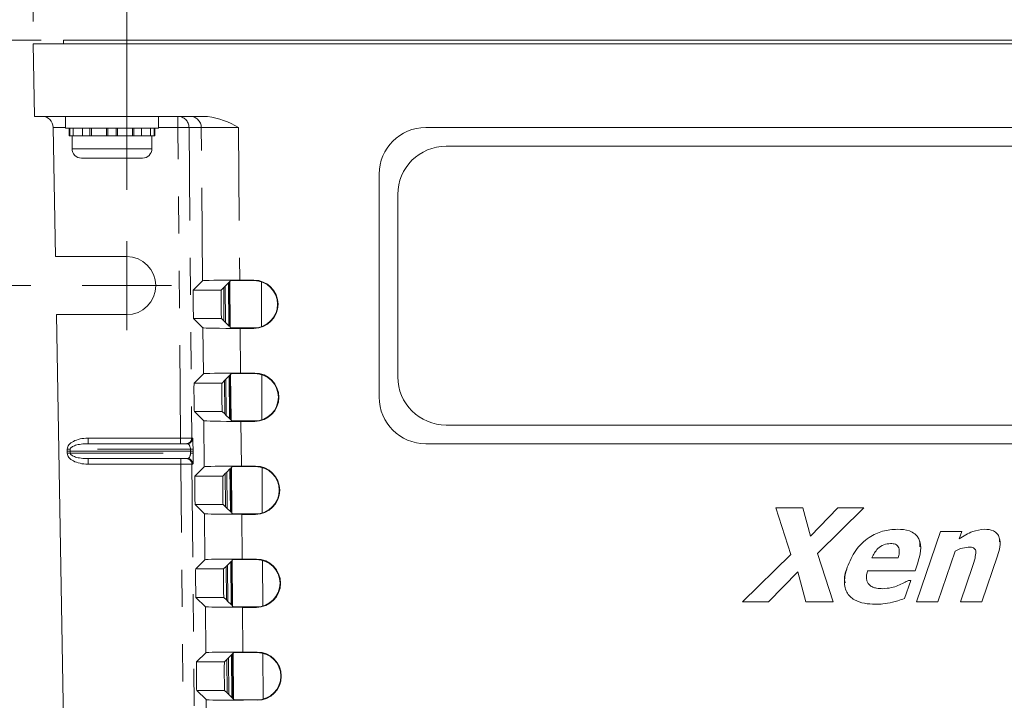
# Model space of a CAD drawing. Header units: inches. Extents: x 0.3 to 21.7, y 0.5 to 16.5.
# Tile 26 of 37: x 4.6 to 7.2, y 12.7 to 14.6. Entities that reach past the tile are written whole.
import ezdxf

# ---------------------------------------------------------------- set-up
doc = ezdxf.new("R2010")
doc.units = ezdxf.units.IN
doc.header["$MEASUREMENT"] = 0
doc.linetypes.add('PHANTOM', pattern=[0.5, 0.25, -0.05, 0.05, -0.05, 0.05, -0.05])
doc.styles.add('SLDTEXTSTYLE0', font='TXT', dxfattribs={"width": 0.75})
doc.dimstyles.new('SLDDIMSTYLE0', dxfattribs={"dimtxt": 0.12, "dimasz": 0.18, "dimexe": 0, "dimexo": 0.0625, "dimgap": 0.03, "dimtad": 0, "dimtih": 1, "dimtoh": 1, "dimzin": 12, "dimdsep": 46, "dimtxsty": 'SLDTEXTSTYLE0', "dimsah": 1, "dimcen": 0.09, "dimadec": 0, "dimazin": 0, "dimtfac": 1, "dimtofl": 0, "dimtmove": 0, "dimatfit": 3, "dimfxl": 1, "dimtolj": 1, "dimtzin": 12, "dimarcsym": 0})

# ---------------------------------------------------------------- blocks, each defined once
blk = doc.blocks.new('*D13')
at = {"color": 7, "linetype": 'Continuous', "lineweight": 0}
for p, q in [((3.7844, 14.5014), (3.7844, 14.8014)), ((4.6149, 14.5014), (3.6644, 14.5014)), ((4.5867, 13.8414), (3.6644, 13.8414)), ((3.7844, 13.8414), (3.7844, 13.5414))]:
    blk.add_line(p, q, dxfattribs=at)
for points in [[(3.7844, 14.5014), (3.8157, 14.6814), (3.7532, 14.6814)], [(3.7844, 13.8414), (3.7532, 13.6614), (3.8157, 13.6614)]]:
    blk.add_solid(points, dxfattribs=at)
at = {"color": 7, "linetype": 'Continuous', "lineweight": 0, "insert": (3.6737, 14.2295), "char_height": 0.12, "attachment_point": 1, "style": 'SLDTEXTSTYLE0'}
blk.add_mtext('.66', dxfattribs=at)
blk = doc.blocks.new('*D14')
at = {"color": 7, "linetype": 'Continuous', "lineweight": 0}
for p, q in [((4.5867, 13.8414), (3.5425, 13.8414)), ((3.6625, 13.8414), (3.6625, 13.0615)), ((3.6625, 12.0914), (3.6625, 12.8712)), ((4.5867, 12.0914), (3.5425, 12.0914))]:
    blk.add_line(p, q, dxfattribs=at)
for points in [[(3.6625, 13.8414), (3.6313, 13.6614), (3.6938, 13.6614)], [(3.6625, 12.0914), (3.6938, 12.2714), (3.6313, 12.2714)]]:
    blk.add_solid(points, dxfattribs=at)
at = {"color": 7, "linetype": 'Continuous', "lineweight": 0, "insert": (3.5074, 13.0245), "char_height": 0.12, "attachment_point": 1, "style": 'SLDTEXTSTYLE0'}
blk.add_mtext('1.75', dxfattribs=at)
blk = doc.blocks.new('*D15')
at = {"color": 7, "linetype": 'Continuous', "lineweight": 0}
for p, q in [((4.5932, 14.5514), (4.5932, 15.6431)), ((9.5532, 14.5514), (9.5532, 15.6431)), ((4.5932, 15.5231), (6.8555, 15.5231)), ((9.5532, 15.5231), (7.2908, 15.5231))]:
    blk.add_line(p, q, dxfattribs=at)
for points in [[(4.5932, 15.5231), (4.7732, 15.4918), (4.7732, 15.5543)], [(9.5532, 15.5231), (9.3732, 15.5543), (9.3732, 15.4918)]]:
    blk.add_solid(points, dxfattribs=at)
at = {"color": 7, "linetype": 'Continuous', "lineweight": 0, "insert": (6.918, 15.5812), "char_height": 0.12, "attachment_point": 1, "style": 'SLDTEXTSTYLE0'}
blk.add_mtext('4.96', dxfattribs=at)
blk = doc.blocks.new('*D16')
at = {"color": 7, "linetype": 'Continuous', "lineweight": 0}
for p, q in [((4.8447, 14.0994), (4.8447, 15.3729)), ((9.3017, 14.0994), (9.3017, 15.3729)), ((4.8447, 15.2529), (6.8555, 15.2529)), ((9.3017, 15.2529), (7.2908, 15.2529))]:
    blk.add_line(p, q, dxfattribs=at)
for points in [[(4.8447, 15.2529), (5.0247, 15.2216), (5.0247, 15.2841)], [(9.3017, 15.2529), (9.1217, 15.2841), (9.1217, 15.2216)]]:
    blk.add_solid(points, dxfattribs=at)
at = {"color": 7, "linetype": 'Continuous', "lineweight": 0, "insert": (6.918, 15.311), "char_height": 0.12, "attachment_point": 1, "style": 'SLDTEXTSTYLE0'}
blk.add_mtext('4.46', dxfattribs=at)
blk = doc.blocks.new('*D17')
at = {"color": 7, "linetype": 'Continuous', "lineweight": 0}
for p, q in [((4.5932, 14.5514), (4.5932, 15.1949)), ((4.8447, 14.0994), (4.8447, 15.1949)), ((4.5932, 15.0749), (4.3277, 15.0749)), ((4.8447, 15.0749), (5.1447, 15.0749))]:
    blk.add_line(p, q, dxfattribs=at)
for points in [[(4.5932, 15.0749), (4.4132, 15.1062), (4.4132, 15.0437)], [(4.8447, 15.0749), (5.0247, 15.0437), (5.0247, 15.1062)]]:
    blk.add_solid(points, dxfattribs=at)
at = {"color": 7, "linetype": 'Continuous', "lineweight": 0, "insert": (4.0437, 15.133), "char_height": 0.12, "attachment_point": 1, "style": 'SLDTEXTSTYLE0'}
blk.add_mtext('.25', dxfattribs=at)
blk = doc.blocks.new('*D23')
at = {"color": 7, "linetype": 'Continuous', "lineweight": 0}
for p, q in [((9.3859, 14.5014), (13.5001, 14.5014)), ((13.3801, 14.5014), (13.3801, 12.8537)), ((13.3801, 11.0156), (13.3801, 12.6633)), ((7.248, 11.0156), (13.5001, 11.0156))]:
    blk.add_line(p, q, dxfattribs=at)
for points in [[(13.3801, 14.5014), (13.3489, 14.3214), (13.4114, 14.3214)], [(13.3801, 11.0156), (13.4114, 11.1956), (13.3489, 11.1956)]]:
    blk.add_solid(points, dxfattribs=at)
at = {"color": 7, "linetype": 'Continuous', "lineweight": 0, "insert": (13.225, 12.8166), "char_height": 0.12, "attachment_point": 1, "style": 'SLDTEXTSTYLE0'}
blk.add_mtext('3.49', dxfattribs=at)
blk = doc.blocks.new('SW_CENTERMARKSYMBOL_4')
at = {"color": 7, "linetype": 'Continuous', "lineweight": 0}
for q in [(0, 0.12), (-0.12, 0), (0, -0.12), (0.12, 0)]:
    blk.add_line((0, 0), q, dxfattribs=at)

msp = doc.modelspace()

# ---------------------------------------------------------------- linework, layer by layer
at = {"color": 7, "linetype": 'Continuous', "lineweight": 15}
for p, q in [((4.5966, 14.2964), (4.5932, 14.4914)), ((9.5532, 14.4914), (4.5932, 14.4914)), ((4.6749, 14.4914), (4.6749, 14.5014)), ((4.6749, 14.5014), (9.4709, 14.5014)), ((4.5966, 14.2964), (5.0621, 14.2964)), ((4.6799, 14.2964), (4.6799, 14.2644)), ((4.9299, 14.2644), (4.9299, 14.2964)), ((4.9299, 14.2964), (4.9857, 14.2964)), ((4.6471, 14.2664), (4.6471, 14.2669)), ((4.6471, 14.2664), (4.6532, 13.9194)), ((4.6799, 14.2644), (4.9299, 14.2644)), ((4.6899, 14.2644), (4.6899, 14.2444)), ((4.6919, 14.2444), (4.6919, 14.2644)), ((4.7011, 14.2444), (4.7011, 14.2644)), ((4.7258, 14.2444), (4.7258, 14.2644)), ((4.7459, 14.2444), (4.7459, 14.2644)), ((4.7501, 14.2444), (4.7501, 14.2644)), ((4.7899, 14.2444), (4.7899, 14.2644)), ((4.7937, 14.2444), (4.7937, 14.2644)), ((4.8161, 14.2444), (4.8161, 14.2644)), ((4.8199, 14.2444), (4.8199, 14.2644)), ((4.8598, 14.2444), (4.8598, 14.2644)), ((4.8639, 14.2444), (4.8639, 14.2644)), ((4.8841, 14.2444), (4.8841, 14.2644)), ((4.9087, 14.2444), (4.9087, 14.2644)), ((4.918, 14.2444), (4.918, 14.2644)), ((4.9199, 14.2444), (4.9199, 14.2644)), ((5.6482, 14.2664), (8.4982, 14.2664)), ((4.6919, 14.2444), (4.6899, 14.2444)), ((4.6995, 14.2444), (4.6919, 14.2444)), ((4.6977, 14.2444), (4.6977, 14.2094)), ((4.7011, 14.2444), (4.6995, 14.2444)), ((4.7258, 14.2444), (4.7011, 14.2444)), ((4.7311, 14.2444), (4.7258, 14.2444)), ((4.7501, 14.2444), (4.7311, 14.2444)), ((4.7899, 14.2444), (4.7501, 14.2444)), ((4.7909, 14.2444), (4.7899, 14.2444)), ((4.8189, 14.2444), (4.7909, 14.2444)), ((4.8199, 14.2444), (4.8189, 14.2444)), ((4.8598, 14.2444), (4.8199, 14.2444)), ((4.8788, 14.2444), (4.8598, 14.2444)), ((4.8841, 14.2444), (4.8788, 14.2444)), ((4.9087, 14.2444), (4.8841, 14.2444)), ((4.9104, 14.2444), (4.9087, 14.2444)), ((4.918, 14.2444), (4.9104, 14.2444)), ((4.9122, 14.2094), (4.9122, 14.2444)), ((4.9199, 14.2444), (4.918, 14.2444)), ((8.4432, 14.2164), (5.7032, 14.2164)), ((4.8872, 14.1844), (4.7227, 14.1844)), ((5.5232, 13.5414), (5.5232, 14.1414)), ((5.5732, 14.0864), (5.5732, 13.5964)), ((4.6532, 13.9194), (4.8447, 13.9194)), ((5.0236, 13.8295), (5.0484, 13.8545)), ((5.1052, 13.8361), (5.1091, 13.8401)), ((5.1091, 13.8401), (5.1178, 13.8489)), ((5.11, 13.7426), (5.1091, 13.8401)), ((5.1178, 13.8489), (5.119, 13.8501)), ((5.1188, 13.7338), (5.1178, 13.8489)), ((5.119, 13.8501), (5.1204, 13.8515)), ((5.119, 13.8501), (5.12, 13.7326)), ((5.1204, 13.8515), (5.1216, 13.8528)), ((5.1215, 13.7312), (5.1204, 13.8515)), ((5.1216, 13.8528), (5.1238, 13.8549)), ((5.1216, 13.8528), (5.1227, 13.7299)), ((5.1238, 13.8549), (5.1864, 13.8549)), ((5.1484, 13.8563), (5.1864, 13.8563)), ((5.207, 13.7312), (5.2066, 13.8517)), ((5.0986, 13.8295), (5.1052, 13.8361)), ((5.1052, 13.8361), (5.1059, 13.7466)), ((4.6559, 13.7634), (4.6837, 12.1694)), ((4.8447, 13.7634), (4.6559, 13.7634)), ((5.0495, 13.7282), (5.0242, 13.7532)), ((5.1059, 13.7466), (5.0993, 13.7532)), ((5.11, 13.7426), (5.1059, 13.7466)), ((5.1188, 13.7338), (5.11, 13.7426)), ((5.12, 13.7326), (5.1188, 13.7338)), ((5.1215, 13.7312), (5.12, 13.7326)), ((5.1227, 13.7299), (5.1215, 13.7312)), ((5.1249, 13.7278), (5.1227, 13.7299)), ((5.1864, 13.7278), (5.1249, 13.7278)), ((5.1864, 13.7265), (5.1495, 13.7265)), ((5.0505, 13.6046), (5.0257, 13.5795)), ((5.1226, 13.6016), (5.1238, 13.6028)), ((5.1238, 13.6028), (5.126, 13.605)), ((5.1249, 13.4799), (5.1238, 13.6028)), ((5.126, 13.605), (5.1886, 13.605)), ((5.1505, 13.6063), (5.1886, 13.6063)), ((5.208, 13.4808), (5.2075, 13.6021)), ((5.1007, 13.5795), (5.1073, 13.5862)), ((5.1073, 13.5862), (5.1113, 13.5902)), ((5.1073, 13.5862), (5.1081, 13.4966)), ((5.1113, 13.5902), (5.12, 13.5989)), ((5.1122, 13.4926), (5.1113, 13.5902)), ((5.12, 13.5989), (5.1212, 13.6002)), ((5.121, 13.4838), (5.12, 13.5989)), ((5.1212, 13.6002), (5.1226, 13.6016)), ((5.1212, 13.6002), (5.1222, 13.4826)), ((5.1237, 13.4812), (5.1226, 13.6016)), ((5.0264, 13.5032), (5.0516, 13.4782)), ((5.1081, 13.4966), (5.1014, 13.5032)), ((5.1122, 13.4926), (5.1081, 13.4966)), ((5.121, 13.4838), (5.1122, 13.4926)), ((5.1222, 13.4826), (5.121, 13.4838)), ((5.1237, 13.4812), (5.1222, 13.4826)), ((5.1249, 13.4799), (5.1237, 13.4812)), ((5.1271, 13.4778), (5.1249, 13.4799)), ((5.1886, 13.4778), (5.1271, 13.4778)), ((5.1886, 13.4765), (5.1516, 13.4765)), ((5.7032, 13.4664), (8.4432, 13.4664)), ((4.6846, 13.3964), (4.6926, 13.3964)), ((4.6926, 13.3964), (5.016, 13.3964)), ((4.7406, 13.4164), (5.007, 13.4164)), ((8.4982, 13.4164), (5.6482, 13.4164)), ((5.0076, 13.3764), (4.7406, 13.3764)), ((5.0527, 13.3546), (5.0279, 13.3295)), ((5.1095, 13.3362), (5.1135, 13.3402)), ((5.1135, 13.3402), (5.1221, 13.349)), ((5.1144, 13.2425), (5.1135, 13.3402)), ((5.1221, 13.349), (5.1234, 13.3502)), ((5.1231, 13.2338), (5.1221, 13.349)), ((5.1234, 13.3502), (5.1248, 13.3516)), ((5.1234, 13.3502), (5.1244, 13.2325)), ((5.1248, 13.3516), (5.126, 13.3529)), ((5.1258, 13.2312), (5.1248, 13.3516)), ((5.126, 13.3529), (5.1281, 13.355)), ((5.1271, 13.2299), (5.126, 13.3529)), ((5.1281, 13.355), (5.1908, 13.355)), ((5.1527, 13.3563), (5.1908, 13.3563)), ((5.209, 13.2305), (5.2085, 13.3525)), ((5.1029, 13.3295), (5.1095, 13.3362)), ((5.1095, 13.3362), (5.1103, 13.2466)), ((5.0285, 13.2532), (5.0538, 13.2282)), ((5.1103, 13.2466), (5.1035, 13.2532)), ((5.1144, 13.2425), (5.1103, 13.2466)), ((5.1231, 13.2338), (5.1144, 13.2425)), ((5.1244, 13.2325), (5.1231, 13.2338)), ((5.1258, 13.2312), (5.1244, 13.2325)), ((6.5891, 13.2442), (6.6621, 13.2442)), ((6.6292, 13.1189), (6.5891, 13.2442)), ((6.5891, 13.2442), (6.6621, 13.2442)), ((6.5891, 13.2442), (6.5891, 13.2442)), ((6.6621, 13.2442), (6.6827, 13.168)), ((6.6621, 13.2442), (6.6827, 13.168)), ((6.6621, 13.2442), (6.6621, 13.2442)), ((6.6827, 13.168), (6.756, 13.2442)), ((6.6827, 13.168), (6.756, 13.2442)), ((6.8259, 13.2442), (6.7015, 13.1214)), ((6.756, 13.2442), (6.8259, 13.2442)), ((6.756, 13.2442), (6.8259, 13.2442)), ((6.756, 13.2442), (6.756, 13.2442)), ((6.8259, 13.2442), (6.8259, 13.2442)), ((5.1271, 13.2299), (5.1258, 13.2312)), ((5.1292, 13.2278), (5.1271, 13.2299)), ((5.1908, 13.2278), (5.1292, 13.2278)), ((5.1908, 13.2265), (5.1538, 13.2265)), ((6.9155, 13.1866), (6.9155, 13.1866)), ((6.9672, 12.9914), (7.0313, 13.1802)), ((6.9672, 12.9914), (7.0313, 13.1802)), ((7.0313, 13.1802), (7.0889, 13.1802)), ((7.0313, 13.1802), (7.0889, 13.1802)), ((7.0313, 13.1802), (7.0313, 13.1802)), ((7.0889, 13.1802), (7.0822, 13.1604)), ((7.0889, 13.1802), (7.0889, 13.1802)), ((7.1498, 13.1866), (7.1498, 13.1866)), ((6.6827, 13.168), (6.6827, 13.168)), ((7.0709, 13.1271), (7.0248, 12.9914)), ((5.0548, 13.1046), (5.03, 13.0796)), ((5.1157, 13.0903), (5.1243, 13.099)), ((5.1243, 13.099), (5.1256, 13.1003)), ((5.1253, 12.9838), (5.1243, 13.099)), ((5.1256, 13.1003), (5.1269, 13.1017)), ((5.1256, 13.1003), (5.1266, 12.9825)), ((5.1269, 13.1017), (5.1282, 13.103)), ((5.128, 12.9812), (5.1269, 13.1017)), ((5.1282, 13.103), (5.1302, 13.105)), ((5.1293, 12.9798), (5.1282, 13.103)), ((5.1302, 13.105), (5.193, 13.105)), ((5.1548, 13.1063), (5.193, 13.1063)), ((5.21, 12.9801), (5.2095, 13.1028)), ((6.5, 12.9914), (6.6292, 13.1189)), ((6.5, 12.9914), (6.6292, 13.1189)), ((6.7015, 13.1214), (6.7432, 12.9914)), ((6.7015, 13.1214), (6.7432, 12.9914)), ((6.8473, 13.1098), (6.9178, 13.1098)), ((6.8473, 13.1098), (6.9178, 13.1098)), ((6.9178, 13.1098), (6.9178, 13.1098)), ((7.1851, 13.115), (7.1431, 12.9914)), ((5.105, 13.0796), (5.1117, 13.0863)), ((5.1117, 13.0863), (5.1157, 13.0903)), ((5.1117, 13.0863), (5.1124, 12.9966)), ((5.1166, 12.9925), (5.1157, 13.0903)), ((6.7811, 13.0842), (6.7811, 13.0842)), ((6.9635, 13.0746), (6.8355, 13.0746)), ((6.9707, 13.0959), (6.9635, 13.0746)), ((7.0855, 12.9914), (7.1178, 13.0864)), ((7.0855, 12.9914), (7.1178, 13.0864)), ((7.1178, 13.0864), (7.1178, 13.0864)), ((6.6479, 13.0723), (6.5698, 12.9914)), ((6.6701, 12.9914), (6.6479, 13.0723)), ((6.9516, 13.049), (6.9351, 13.0006)), ((6.9454, 13.049), (6.9516, 13.049)), ((6.9454, 13.049), (6.9516, 13.049)), ((6.9454, 13.049), (6.9454, 13.049)), ((6.9516, 13.049), (6.9516, 13.049)), ((6.8405, 13.0369), (6.8405, 13.0369)), ((6.8764, 13.0266), (6.8764, 13.0266)), ((6.9174, 13.0351), (6.9174, 13.0351)), ((5.0307, 13.0033), (5.0559, 12.9782)), ((5.1124, 12.9966), (5.1057, 13.0033)), ((5.1166, 12.9925), (5.1124, 12.9966)), ((5.1253, 12.9838), (5.1166, 12.9925)), ((5.1266, 12.9825), (5.1253, 12.9838)), ((5.128, 12.9812), (5.1266, 12.9825)), ((5.1293, 12.9798), (5.128, 12.9812)), ((5.1313, 12.9778), (5.1293, 12.9798)), ((5.193, 12.9778), (5.1313, 12.9778)), ((5.193, 12.9765), (5.1559, 12.9765)), ((6.5698, 12.9914), (6.5, 12.9914)), ((6.5, 12.9914), (6.5, 12.9914)), ((6.7432, 12.9914), (6.6701, 12.9914)), ((6.7432, 12.9914), (6.7432, 12.9914)), ((7.0248, 12.9914), (6.9672, 12.9914)), ((6.9672, 12.9914), (6.9672, 12.9914)), ((7.1431, 12.9914), (7.0855, 12.9914)), ((7.0855, 12.9914), (7.0855, 12.9914)), ((5.057, 12.8546), (5.0322, 12.8296)), ((5.1072, 12.8296), (5.1138, 12.8363)), ((5.1138, 12.8363), (5.1179, 12.8404)), ((5.1138, 12.8363), (5.1146, 12.7466)), ((5.1179, 12.8404), (5.1265, 12.8491)), ((5.1188, 12.7424), (5.1179, 12.8404)), ((5.1265, 12.8491), (5.1278, 12.8504)), ((5.1275, 12.7338), (5.1265, 12.8491)), ((5.1278, 12.8504), (5.1291, 12.8517)), ((5.1278, 12.8504), (5.1288, 12.7324)), ((5.1291, 12.8517), (5.1304, 12.853)), ((5.1302, 12.7312), (5.1291, 12.8517)), ((5.1304, 12.853), (5.1324, 12.855)), ((5.1315, 12.7298), (5.1304, 12.853)), ((5.1324, 12.855), (5.1952, 12.855)), ((5.1569, 12.8563), (5.1952, 12.8563)), ((5.211, 12.7298), (5.2105, 12.8531)), ((5.0328, 12.7533), (5.0581, 12.7283)), ((5.1146, 12.7466), (5.1078, 12.7533)), ((5.1188, 12.7424), (5.1146, 12.7466)), ((5.1275, 12.7338), (5.1188, 12.7424)), ((5.1288, 12.7324), (5.1275, 12.7338)), ((5.1302, 12.7312), (5.1288, 12.7324)), ((5.1315, 12.7298), (5.1302, 12.7312)), ((5.1335, 12.7279), (5.1315, 12.7298)), ((5.1952, 12.7279), (5.1335, 12.7279))]:
    msp.add_line(p, q, dxfattribs=at)
at = {"color": 7, "linetype": 'PHANTOM', "lineweight": 0}
for p, q in [((4.982, 14.2964), (4.982, 14.2664)), ((4.6799, 14.2664), (4.6471, 14.2664)), ((4.982, 14.2664), (4.9299, 14.2664)), ((4.9893, 13.4313), (4.982, 14.2664)), ((5.0449, 14.2666), (5.012, 14.2666)), ((5.012, 14.2666), (5.0193, 13.4315)), ((5.0484, 13.8545), (5.0449, 14.2666)), ((5.1448, 14.2666), (5.1484, 13.8563)), ((4.6977, 14.2094), (4.9122, 14.2094)), ((5.1864, 13.8549), (5.1864, 13.8563)), ((5.0986, 13.8295), (5.0236, 13.8295)), ((5.0993, 13.7532), (5.0242, 13.7532)), ((5.0505, 13.6046), (5.0495, 13.7282)), ((5.1495, 13.7265), (5.1505, 13.6063)), ((5.1864, 13.7278), (5.1864, 13.7265)), ((5.1886, 13.605), (5.1886, 13.6063)), ((5.1007, 13.5795), (5.0257, 13.5795)), ((5.1014, 13.5032), (5.0264, 13.5032)), ((5.0527, 13.3546), (5.0516, 13.4782)), ((5.1516, 13.4765), (5.1527, 13.3563)), ((5.1886, 13.4778), (5.1886, 13.4765)), ((4.7406, 13.4164), (4.7406, 13.4313)), ((4.7406, 13.4313), (4.9893, 13.4313)), ((4.9893, 13.4164), (4.9893, 13.4313)), ((5.0193, 13.4315), (5.022, 13.4315)), ((4.6846, 13.3964), (4.6847, 13.4019)), ((4.6847, 13.3908), (4.6846, 13.3964)), ((4.6928, 13.4016), (4.6926, 13.3964)), ((4.6926, 13.3964), (4.6928, 13.3911)), ((5.0159, 13.4016), (4.6928, 13.4016)), ((4.6928, 13.3911), (5.016, 13.3911)), ((5.016, 13.3964), (5.0159, 13.4016)), ((5.016, 13.3911), (5.016, 13.3964)), ((5.0228, 13.402), (5.0229, 13.3965)), ((5.0229, 13.3965), (5.0229, 13.391)), ((4.7406, 13.3614), (4.7406, 13.3764)), ((4.9899, 13.3614), (4.9899, 13.3764)), ((4.9899, 13.3614), (4.7406, 13.3614)), ((4.998, 12.4275), (4.9899, 13.3614)), ((5.0199, 13.3615), (5.028, 12.4276)), ((5.0226, 13.3615), (5.0199, 13.3615)), ((5.1908, 13.355), (5.1908, 13.3563)), ((5.1029, 13.3295), (5.0279, 13.3295)), ((5.1035, 13.2532), (5.0285, 13.2532)), ((5.0548, 13.1046), (5.0538, 13.2282)), ((5.1538, 13.2265), (5.1548, 13.1063)), ((5.1908, 13.2278), (5.1908, 13.2265)), ((5.193, 13.105), (5.193, 13.1063)), ((5.105, 13.0796), (5.03, 13.0796)), ((5.1057, 13.0033), (5.0307, 13.0033)), ((5.057, 12.8546), (5.0559, 12.9782)), ((5.1559, 12.9765), (5.1569, 12.8563)), ((5.193, 12.9778), (5.193, 12.9765)), ((5.1952, 12.855), (5.1952, 12.8563)), ((5.1072, 12.8296), (5.0322, 12.8296)), ((5.1078, 12.7533), (5.0328, 12.7533)), ((5.0591, 12.6046), (5.0581, 12.7283)), ((5.1952, 12.7279), (5.1952, 12.7265))]:
    msp.add_line(p, q, dxfattribs=at)
at = {"color": 7, "linetype": 'PHANTOM', "lineweight": 0, "flags": 128}
for points in [[(4.982, 14.2664), (4.9878, 14.2664), (4.9933, 14.2664), (4.9985, 14.2665), (5.003, 14.2665), (5.0067, 14.2666), (5.0095, 14.2666), (5.0113, 14.2666), (5.012, 14.2666)], [(4.9893, 13.4313), (4.995, 13.4314), (5.0006, 13.4314), (5.0058, 13.4314), (5.0103, 13.4314), (5.014, 13.4315), (5.0168, 13.4315), (5.0186, 13.4315), (5.0193, 13.4315)], [(4.6928, 13.4016), (4.6919, 13.4016), (4.6909, 13.4017), (4.6899, 13.4017), (4.6889, 13.4017), (4.6879, 13.4018), (4.6869, 13.4018), (4.6858, 13.4018), (4.6847, 13.4019)], [(4.6847, 13.3908), (4.6858, 13.3909), (4.6869, 13.3909), (4.6879, 13.3909), (4.6889, 13.391), (4.6899, 13.391), (4.6909, 13.391), (4.6919, 13.3911), (4.6928, 13.3911)], [(5.0199, 13.3615), (5.0192, 13.3615), (5.0174, 13.3615), (5.0146, 13.3615), (5.0109, 13.3614), (5.0064, 13.3614), (5.0012, 13.3614), (4.9957, 13.3614), (4.9899, 13.3614)]]:
    msp.add_lwpolyline(points, dxfattribs=at)
at = {"color": 7, "linetype": 'Continuous', "lineweight": 15}
for centre, radius, start, end in [((4.6171, 14.2664), 0.03, 1, 90), ((5.0296, 14.0758), 0.2229, 58.8568, 81.6098), ((5.6482, 14.1414), 0.125, 90, 180), ((5.7032, 14.0864), 0.13, 90, 180), ((4.7227, 14.2094), 0.025, 180, 270), ((4.8872, 14.2094), 0.025, 270, 0), ((4.8447, 13.8414), 0.078, 270, 90), ((5.1864, 13.7914), 0.0649, 270, 90), ((5.1864, 13.7914), 0.0636, 270, 90), ((5.1886, 13.5414), 0.0649, 270, 90), ((5.1886, 13.5414), 0.0636, 270, 90), ((5.7032, 13.5964), 0.13, 180, 270), ((5.6482, 13.5414), 0.125, 180, 270), ((5.1908, 13.2914), 0.0649, 270, 90), ((5.1908, 13.2914), 0.0636, 270, 90), ((5.193, 13.0414), 0.0649, 270, 90), ((5.193, 13.0414), 0.0636, 270, 90), ((5.1952, 12.7914), 0.0649, 270, 90), ((5.1952, 12.7914), 0.0636, 270, 90)]:
    msp.add_arc(centre, radius, start, end, dxfattribs=at)
at = {"color": 7, "linetype": 'PHANTOM', "lineweight": 0}
for centre, radius, start, end in [((4.982, 14.2664), 0.03, 0.4946, 89.9953), ((5.0149, 14.2664), 0.03, 0.4969, 89.9952), ((5.0043, 13.4313), 0.015, 270.0057, 0.5022), ((5.007, 13.4313), 0.015, 270.0057, 0.5022), ((5.0165, 13.4529), 0.0513, 269.3541, 277.1219), ((5.0178, 13.3025), 0.0886, 86.6734, 91.1663), ((5.0049, 13.3614), 0.015, 0.4897, 89.9979), ((5.0076, 13.3614), 0.015, 0.4923, 89.9953)]:
    msp.add_arc(centre, radius, start, end, dxfattribs=at)
for centre, major_axis, ratio, start_param, end_param in [((5.1449, 14.2664), (0.1, -0.0003), 0.002618, 1.5709, 3.124169), ((4.7406, 13.4014), (0.0559, 0), 0.537117, 1.570796, 3.124139), ((5.0222, 13.4015), (-0.0003, 0.03), 0.020924, 4.729658, 6.283001), ((4.7406, 13.3914), (0.0559, 0), 0.537117, 3.159046, 4.712389), ((4.7406, 13.4014), (0.0478, 0), 0.313828, 1.570796, 3.124139), ((4.7406, 13.3914), (0.0478, 0), 0.313828, 3.159046, 4.712389), ((5.0072, 13.4014), (-0.0004, 0.015), 0.578698, 4.714481, 6.267824), ((5.0073, 13.3914), (-0.0004, 0.015), 0.578698, 3.126231, 4.679574), ((5.0223, 13.3915), (-0.0003, 0.03), 0.020924, 3.141408, 4.694751)]:
    msp.add_ellipse(centre, major_axis=major_axis, ratio=ratio, start_param=start_param, end_param=end_param, dxfattribs=at)
at = {"color": 7, "linetype": 'Continuous', "lineweight": 15}
for centre, major_axis, ratio, start_param, end_param in [((5.1484, 13.8545), (0.1, 0), 0.017458, 1.571021, 3.124289), ((5.0239, 13.7914), (-0.0003, 0.0382), 0.017454, 0.017301, 3.123987), ((5.0989, 13.7914), (-0.0003, 0.0382), 0.017454, 0.017301, 3.123987), ((5.1495, 13.7282), (0.1, 0), 0.017452, 3.159196, 4.712464), ((5.1505, 13.6045), (0.1, 0), 0.017458, 1.571021, 3.124289), ((5.0261, 13.5414), (-0.0003, 0.0382), 0.017454, 0.017301, 3.123987), ((5.1011, 13.5414), (-0.0003, 0.0382), 0.017454, 0.017301, 3.123987), ((5.1516, 13.4782), (0.1, 0), 0.017452, 3.159196, 4.712464), ((5.0079, 13.3964), (0.015, 0.0001), 0.005619, 5.279276, 6.265729), ((5.0039, 13.8261), (-0.012, 0.4297), 0.029427, 3.14077, 3.141135), ((5.1527, 13.3545), (0.1, 0), 0.017458, 1.571021, 3.124289), ((5.0282, 13.2914), (-0.0003, 0.0382), 0.017454, 0.017301, 3.123987), ((5.1032, 13.2914), (-0.0003, 0.0382), 0.017454, 0.017301, 3.123987), ((5.1538, 13.2283), (0.1, 0), 0.017452, 3.159196, 4.712464), ((5.1548, 13.1046), (0.1, 0), 0.017458, 1.571021, 3.124289), ((5.0304, 13.0414), (-0.0003, 0.0382), 0.017454, 0.017301, 3.123987), ((5.1054, 13.0414), (-0.0003, 0.0382), 0.017454, 0.017301, 3.123987), ((5.1559, 12.9783), (0.1, 0), 0.017452, 3.159196, 4.712464), ((5.157, 12.8546), (0.1, 0), 0.017458, 1.571021, 3.124289), ((5.0325, 12.7914), (-0.0003, 0.0382), 0.017454, 0.017301, 3.123987), ((5.1075, 12.7914), (-0.0003, 0.0382), 0.017454, 0.017301, 3.123987), ((5.158, 12.7283), (0.1, 0), 0.017452, 3.159196, 4.712464)]:
    msp.add_ellipse(centre, major_axis=major_axis, ratio=ratio, start_param=start_param, end_param=end_param, dxfattribs=at)
for points, knots in [([(6.7811, 13.0842), (6.7878, 13.0999), (6.8011, 13.1311), (6.836, 13.1642), (6.8756, 13.1837), (6.9022, 13.1856), (6.9155, 13.1866)], [0, 0, 0, 0, 0.280058, 0.559809, 0.779832, 1, 1, 1, 1]), ([(6.7811, 13.0842), (6.7878, 13.0999), (6.8011, 13.1311), (6.836, 13.1642), (6.8756, 13.1837), (6.9022, 13.1856), (6.9155, 13.1866)], [0, 0, 0, 0, 0.280058, 0.559809, 0.779832, 1, 1, 1, 1]), ([(6.9155, 13.1866), (6.9267, 13.186), (6.9436, 13.1852), (6.9634, 13.1747), (6.976, 13.1599), (6.9763, 13.1466), (6.9765, 13.139)], [0, 0, 0, 0, 0.375374, 0.56316, 0.750477, 1, 1, 1, 1]), ([(6.9155, 13.1866), (6.9267, 13.186), (6.9435, 13.1852), (6.9636, 13.1747), (6.9777, 13.1569), (6.9801, 13.1276), (6.9738, 13.1065), (6.9707, 13.0959)], [0, 0, 0, 0, 0.2503915, 0.3756538, 0.5006027, 0.7490194, 1, 1, 1, 1]), ([(7.0822, 13.1604), (7.0938, 13.1681), (7.1145, 13.1817), (7.139, 13.1851), (7.1498, 13.1866)], [0, 0, 0, 0, 0.56115, 1, 1, 1, 1]), ([(7.0822, 13.1604), (7.0938, 13.1681), (7.1145, 13.1817), (7.139, 13.1851), (7.1498, 13.1866)], [0, 0, 0, 0, 0.5611502, 1, 1, 1, 1]), ([(7.1498, 13.1866), (7.1582, 13.186), (7.1709, 13.1852), (7.1844, 13.175), (7.1907, 13.1643), (7.1905, 13.1565), (7.1904, 13.1528)], [0, 0, 0, 0, 0.4089158, 0.6136408, 0.8185819, 1, 1, 1, 1]), ([(7.1498, 13.1866), (7.1582, 13.186), (7.1708, 13.1852), (7.1845, 13.1751), (7.1924, 13.1601), (7.1923, 13.1387), (7.1875, 13.1229), (7.1851, 13.115)], [0, 0, 0, 0, 0.24949, 0.374397, 0.499438, 0.748897, 1, 1, 1, 1]), ([(6.8975, 13.1482), (6.8912, 13.1475), (6.8786, 13.1462), (6.8593, 13.1331), (6.8518, 13.1186), (6.8473, 13.1098)], [0, 0, 0, 0, 0.280304, 0.560573, 1, 1, 1, 1]), ([(6.9178, 13.1098), (6.919, 13.1141), (6.9214, 13.1228), (6.9212, 13.1345), (6.9168, 13.1426), (6.9089, 13.1476), (6.9021, 13.1479), (6.8975, 13.1482)], [0, 0, 0, 0, 0.250974, 0.500192, 0.625128, 0.750173, 1, 1, 1, 1]), ([(7.1062, 13.1386), (7.0993, 13.1376), (7.0868, 13.1358), (7.0758, 13.1298), (7.0709, 13.1271)], [0, 0, 0, 0, 0.558888, 1, 1, 1, 1]), ([(7.1269, 13.1265), (7.1266, 13.1281), (7.1259, 13.1314), (7.1224, 13.1353), (7.1158, 13.1383), (7.1102, 13.1385), (7.1062, 13.1386)], [0, 0, 0, 0, 0.1866264, 0.372898, 0.55981, 1, 1, 1, 1]), ([(7.1178, 13.0864), (7.1204, 13.0937), (7.1249, 13.1068), (7.1263, 13.1205), (7.1269, 13.1265)], [0, 0, 0, 0, 0.561198, 1, 1, 1, 1]), ([(7.1178, 13.0864), (7.1204, 13.0937), (7.1249, 13.1068), (7.1263, 13.1205), (7.1269, 13.1265)], [0, 0, 0, 0, 0.561198, 1, 1, 1, 1]), ([(6.7754, 13.0426), (6.7748, 13.0453), (6.7717, 13.0593), (6.7769, 13.0731), (6.7811, 13.0842)], [0, 0, 0, 0, 0.196322, 1, 1, 1, 1]), ([(6.8566, 12.985), (6.8469, 12.9854), (6.8275, 12.9861), (6.7992, 12.9948), (6.7761, 13.0173), (6.7715, 13.0514), (6.7779, 13.0733), (6.7811, 13.0842)], [0, 0, 0, 0, 0.187669, 0.374737, 0.560286, 0.779113, 1, 1, 1, 1]), ([(6.8355, 13.0746), (6.8338, 13.0672), (6.8314, 13.0569), (6.8348, 13.0437), (6.8386, 13.0391), (6.8405, 13.0369)], [0, 0, 0, 0, 0.559562, 0.780002, 1, 1, 1, 1]), ([(6.9174, 13.0351), (6.9228, 13.0374), (6.9324, 13.0415), (6.9414, 13.0467), (6.9454, 13.049)], [0, 0, 0, 0, 0.559951, 1, 1, 1, 1]), ([(6.9174, 13.0351), (6.9228, 13.0374), (6.9324, 13.0415), (6.9414, 13.0467), (6.9454, 13.049)], [0, 0, 0, 0, 0.559951, 1, 1, 1, 1]), ([(6.8405, 13.0369), (6.8434, 13.0347), (6.8491, 13.0304), (6.8617, 13.0272), (6.8708, 13.0268), (6.8764, 13.0266)], [0, 0, 0, 0, 0.279415, 0.559499, 1, 1, 1, 1]), ([(6.8764, 13.0266), (6.8843, 13.0272), (6.8983, 13.0282), (6.9116, 13.033), (6.9174, 13.0351)], [0, 0, 0, 0, 0.559739, 1, 1, 1, 1]), ([(6.8764, 13.0266), (6.8843, 13.0272), (6.8983, 13.0282), (6.9116, 13.033), (6.9174, 13.0351)], [0, 0, 0, 0, 0.559739, 1, 1, 1, 1]), ([(6.9351, 13.0006), (6.9291, 12.9983), (6.9184, 12.9942), (6.9073, 12.9915), (6.9024, 12.9904)], [0, 0, 0, 0, 0.560052, 1, 1, 1, 1]), ([(6.9024, 12.9904), (6.8939, 12.9886), (6.8788, 12.9853), (6.8634, 12.9851), (6.8566, 12.985)], [0, 0, 0, 0, 0.559909, 1, 1, 1, 1])]:
    msp.add_open_spline(points, degree=3, knots=knots, dxfattribs=at)

# ---------------------------------------------------------------- block references
at = {"color": 7, "linetype": 'Continuous', "lineweight": 0}
msp.add_blockref('SW_CENTERMARKSYMBOL_4', (4.8447, 13.8414), dxfattribs=at)

# ---------------------------------------------------------------- dimensions: what is measured, and where the dimension line sits
for base, p1, p2, picture, middle in [((4.5932, 15.5231), (9.5532, 14.4914), (4.5932, 14.4914), '*D15', (7.0732, 15.5231)), ((9.3017, 15.2529), (4.8447, 14.0394), (9.3017, 14.0394), '*D16', (7.0732, 15.2529)), ((4.5932, 15.0749), (4.8447, 14.0394), (4.5932, 14.4914), '*D17', (4.1544, 15.0749))]:
    dim = msp.add_linear_dim(base=base, p1=p1, p2=p2, dimstyle='SLDDIMSTYLE0', override={"dimtxt": 0.12, "dimexe": 0.12, "dimexo": 0.06, "dimgap": 0.12, "dimtad": 0, "dimtih": 1, "dimtoh": 1, "dimzin": 12, "dimtzin": 12}, dxfattribs=at)
    dim.commit()
    dim.dimension.update_dxf_attribs({"geometry": picture, "text_midpoint": middle, "dimtype": 160})
for base, p1, p2, picture, middle in [((3.7844, 13.8414), (4.6749, 14.5014), (4.6467, 13.8414), '*D13', (3.7844, 14.1714)), ((13.3801, 11.0156), (9.3259, 14.5014), (7.188, 11.0156), '*D23', (13.3801, 12.7585)), ((3.6625, 12.0914), (4.6467, 13.8414), (4.6467, 12.0914), '*D14', (3.6625, 12.9664))]:
    dim = msp.add_linear_dim(base=base, p1=p1, p2=p2, angle=90, dimstyle='SLDDIMSTYLE0', override={"dimtxt": 0.12, "dimexe": 0.12, "dimexo": 0.06, "dimgap": 0.12, "dimtad": 0, "dimtih": 1, "dimtoh": 1, "dimzin": 12, "dimtzin": 12}, dxfattribs=at)
    dim.commit()
    dim.dimension.update_dxf_attribs({"geometry": picture, "text_midpoint": middle, "dimtype": 160})

doc.saveas('drawing.dxf')
